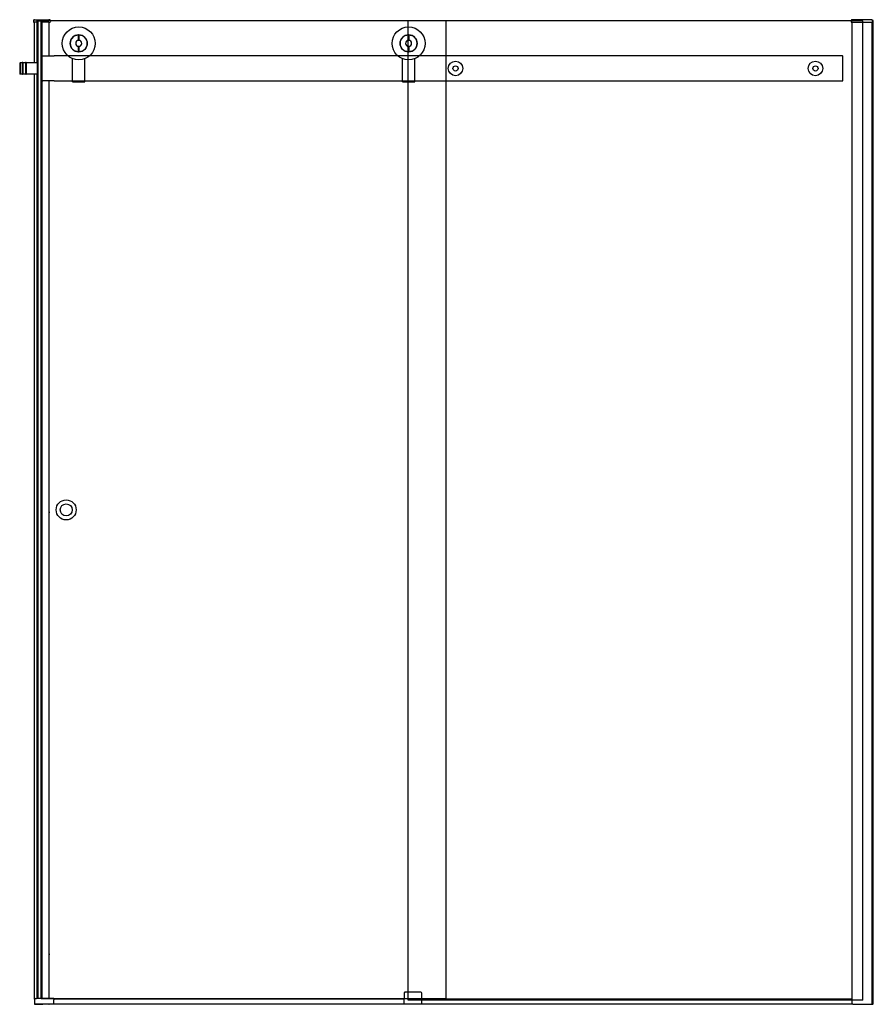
# Model space of a CAD drawing. Header units: millimetres. Extents: x 4307.67 to 4309.38, y 3659.16 to 3661.13.
import ezdxf

# ---------------------------------------------------------------- set-up
doc = ezdxf.new("R2010")
doc.units = ezdxf.units.MM
doc.layers.add('SANINDUSA', color=3, linetype='Continuous')

msp = doc.modelspace()

# ---------------------------------------------------------------- linework, layer by layer
at = {"layer": 'SANINDUSA'}
for p, q in [((4307.6977, 3661.1319), (4307.6976, 3661.1294)), ((4307.6997, 3661.1333), (4307.6992, 3661.1333)), ((4307.6997, 3661.1333), (4307.7281, 3661.1333)), ((4307.7297, 3661.1333), (4307.7281, 3661.1333)), ((4307.7312, 3661.1319), (4307.7313, 3661.1294)), ((4309.3335, 3661.1319), (4309.3334, 3661.1294)), ((4309.335, 3661.1333), (4309.3355, 3661.1333)), ((4309.3756, 3661.1333), (4309.3355, 3661.1333)), ((4309.3756, 3661.1333), (4309.3757, 3661.1319)), ((4309.3757, 3661.1319), (4309.3758, 3661.1294)), ((4307.6986, 3661.1283), (4307.6997, 3661.1283)), ((4307.6997, 3661.0473), (4307.6997, 3661.1283)), ((4307.7043, 3661.1283), (4307.6997, 3661.1283)), ((4307.7047, 3661.1313), (4307.7046, 3661.1293)), ((4307.7046, 3661.1286), (4307.7046, 3661.1293)), ((4307.7047, 3661.0473), (4307.7047, 3661.1315)), ((4307.7148, 3661.1318), (4307.7052, 3661.1318)), ((4307.7052, 3661.0473), (4307.7052, 3661.1318)), ((4307.707, 3659.1746), (4307.707, 3661.1308)), ((4307.707, 3661.1308), (4307.713, 3661.1308)), ((4307.713, 3659.1746), (4307.713, 3661.1308)), ((4307.713, 3659.1738), (4307.713, 3661.1308)), ((4308.523, 3661.1308), (4307.713, 3661.1308)), ((4307.7148, 3661.0473), (4307.7148, 3661.1318)), ((4307.7152, 3661.0605), (4307.7152, 3661.1316)), ((4307.7154, 3661.1293), (4307.7153, 3661.1313)), ((4307.7154, 3661.1293), (4307.7154, 3661.1286)), ((4307.7281, 3661.1283), (4307.7157, 3661.1283)), ((4307.7281, 3661.1283), (4307.7303, 3661.1283)), ((4307.7291, 3661.0608), (4307.7291, 3661.1283)), ((4308.4469, 3659.1708), (4308.4469, 3661.1308)), ((4309.3569, 3661.1308), (4308.4469, 3661.1308)), ((4308.523, 3659.1738), (4308.523, 3661.1308)), ((4309.3355, 3661.1283), (4309.3344, 3661.1283)), ((4309.3355, 3661.1283), (4309.3758, 3661.1283)), ((4309.3356, 3659.1628), (4309.3356, 3661.1283)), ((4309.3569, 3659.1708), (4309.3569, 3661.1308)), ((4309.3756, 3659.1733), (4309.3756, 3661.1283)), ((4309.3757, 3661.1318), (4309.3767, 3661.1318)), ((4309.3757, 3659.1628), (4309.3757, 3661.1283)), ((4309.3758, 3661.1294), (4309.3758, 3661.1283)), ((4309.3777, 3661.1318), (4309.3767, 3661.1318)), ((4309.3777, 3659.1628), (4309.3777, 3661.1318)), ((4307.7875, 3661.092), (4307.7875, 3661.103)), ((4307.7885, 3661.103), (4307.7885, 3661.092)), ((4308.4475, 3661.092), (4308.4475, 3661.103)), ((4308.4485, 3661.103), (4308.4485, 3661.092)), ((4307.7875, 3661.069), (4307.7875, 3661.08)), ((4307.7885, 3661.08), (4307.7885, 3661.069)), ((4308.4475, 3661.069), (4308.4475, 3661.08)), ((4308.4485, 3661.08), (4308.4485, 3661.069)), ((4307.715, 3661.0118), (4307.715, 3661.0598)), ((4307.716, 3661.0608), (4307.739, 3661.0608)), ((4309.3159, 3661.0608), (4307.739, 3661.0608)), ((4307.7755, 3661.011), (4307.7755, 3661.0555)), ((4307.8005, 3661.011), (4307.8005, 3661.0555)), ((4308.4355, 3661.011), (4308.4355, 3661.0555)), ((4308.4605, 3661.011), (4308.4605, 3661.0555)), ((4309.3169, 3661.0118), (4309.3169, 3661.0598)), ((4307.67, 3661.0463), (4307.671, 3661.0473)), ((4307.67, 3661.0463), (4307.67, 3661.0253)), ((4307.671, 3661.0473), (4307.671, 3661.0243)), ((4307.675, 3661.0473), (4307.671, 3661.0473)), ((4307.675, 3661.0473), (4307.675, 3661.0243)), ((4307.6765, 3661.0473), (4307.6765, 3661.0243)), ((4307.6815, 3661.0473), (4307.6765, 3661.0473)), ((4307.6815, 3661.0473), (4307.6815, 3661.0243)), ((4307.683, 3661.0473), (4307.683, 3661.0243)), ((4307.705, 3661.0473), (4307.683, 3661.0473)), ((4307.705, 3661.0473), (4307.705, 3661.0243)), ((4307.705, 3661.0473), (4307.705, 3661.0243)), ((4307.705, 3661.0473), (4307.707, 3661.0473)), ((4307.713, 3661.0473), (4307.713, 3661.0243)), ((4307.713, 3661.0473), (4307.715, 3661.0473)), ((4307.713, 3661.0398), (4307.713, 3661.0398)), ((4307.67, 3661.0253), (4307.671, 3661.0243)), ((4307.675, 3661.0243), (4307.671, 3661.0243)), ((4307.6815, 3661.0243), (4307.6765, 3661.0243)), ((4307.705, 3661.0243), (4307.683, 3661.0243)), ((4307.6997, 3659.1731), (4307.6997, 3661.0243)), ((4307.7047, 3659.1746), (4307.7047, 3661.0243)), ((4307.705, 3661.0243), (4307.707, 3661.0243)), ((4307.7052, 3659.1746), (4307.7052, 3661.0243)), ((4307.713, 3661.0318), (4307.713, 3661.0318)), ((4307.713, 3661.0243), (4307.715, 3661.0243)), ((4307.7148, 3659.1746), (4307.7148, 3661.0243)), ((4307.7152, 3659.1746), (4307.7152, 3661.0112)), ((4307.739, 3661.0108), (4307.716, 3661.0108)), ((4307.7291, 3659.1746), (4307.7291, 3661.0108)), ((4307.739, 3661.0108), (4309.3159, 3661.0108)), ((4307.7755, 3661.01), (4307.7755, 3661.011)), ((4307.7755, 3661.009), (4307.7755, 3661.01)), ((4307.7755, 3661.01), (4307.8005, 3661.01)), ((4307.7755, 3661.009), (4307.8005, 3661.009)), ((4307.8005, 3661.01), (4307.8005, 3661.011)), ((4307.8005, 3661.009), (4307.8005, 3661.01)), ((4308.4355, 3661.01), (4308.4355, 3661.011)), ((4308.4355, 3661.009), (4308.4355, 3661.01)), ((4308.4355, 3661.01), (4308.4605, 3661.01)), ((4308.4355, 3661.009), (4308.4605, 3661.009)), ((4308.4605, 3661.01), (4308.4605, 3661.011)), ((4308.4605, 3661.009), (4308.4605, 3661.01)), ((4307.7291, 3660.1484), (4307.7291, 3660.1482)), ((4307.7291, 3660.1482), (4307.7291, 3660.1482)), ((4307.7291, 3660.1482), (4307.7291, 3660.1465)), ((4307.7291, 3660.1465), (4307.7291, 3660.1465)), ((4307.7291, 3660.1465), (4307.7291, 3660.1462)), ((4307.7291, 3659.2639), (4307.7291, 3659.2637)), ((4307.7291, 3659.2637), (4307.7291, 3659.2637)), ((4307.7291, 3659.2637), (4307.7291, 3659.262)), ((4307.7291, 3659.262), (4307.7291, 3659.262)), ((4307.7291, 3659.262), (4307.7291, 3659.2617)), ((4308.439, 3659.1854), (4308.4386, 3659.1628)), ((4308.4405, 3659.1868), (4308.441, 3659.1868)), ((4308.4722, 3659.1868), (4308.441, 3659.1868)), ((4308.4722, 3659.1868), (4308.4727, 3659.1868)), ((4308.4746, 3659.1628), (4308.4742, 3659.1854)), ((4307.6994, 3659.1718), (4307.6994, 3659.1628)), ((4307.7039, 3659.1628), (4307.6994, 3659.1628)), ((4307.6997, 3659.1628), (4307.7007, 3659.1628)), ((4307.6997, 3659.1628), (4307.6997, 3659.1628)), ((4307.7009, 3659.1628), (4307.7007, 3659.1628)), ((4307.7009, 3659.1628), (4307.7009, 3659.1628)), ((4307.7014, 3659.1628), (4307.7009, 3659.1628)), ((4307.7014, 3659.1628), (4307.7024, 3659.1628)), ((4307.7022, 3659.1746), (4307.7039, 3659.1746)), ((4307.7024, 3659.1628), (4307.7033, 3659.1628)), ((4307.7033, 3659.1628), (4307.7042, 3659.1628)), ((4307.7033, 3659.1628), (4307.7033, 3659.1628)), ((4307.7374, 3659.1746), (4307.7039, 3659.1746)), ((4307.7374, 3659.1628), (4307.7039, 3659.1628)), ((4307.7047, 3659.1628), (4307.7042, 3659.1628)), ((4307.7047, 3659.1628), (4307.7152, 3659.1628)), ((4308.523, 3659.1738), (4307.713, 3659.1738)), ((4307.7152, 3659.1628), (4307.7162, 3659.1628)), ((4307.7152, 3659.1628), (4307.7152, 3659.1628)), ((4307.7281, 3659.1628), (4307.7162, 3659.1628)), ((4307.7281, 3659.1628), (4307.7291, 3659.1628)), ((4307.7291, 3659.1628), (4307.7291, 3659.1628)), ((4307.7384, 3659.1628), (4307.7374, 3659.1628)), ((4307.7384, 3659.1736), (4307.7384, 3659.1718)), ((4308.4388, 3659.1728), (4307.7384, 3659.1728)), ((4307.7384, 3659.1628), (4307.7384, 3659.1718)), ((4308.4386, 3659.1628), (4307.7384, 3659.1628)), ((4308.4406, 3659.1628), (4308.4386, 3659.1628)), ((4308.4726, 3659.1628), (4308.4406, 3659.1628)), ((4309.3569, 3659.1708), (4308.4469, 3659.1708)), ((4308.4746, 3659.1628), (4308.4726, 3659.1628)), ((4309.3356, 3659.1728), (4308.4744, 3659.1728)), ((4309.3356, 3659.1628), (4308.4746, 3659.1628)), ((4309.3366, 3659.1628), (4309.3356, 3659.1628)), ((4309.3366, 3659.1628), (4309.3744, 3659.1628)), ((4309.3756, 3659.1628), (4309.3744, 3659.1628)), ((4309.3756, 3659.1733), (4309.3756, 3659.1628)), ((4309.3756, 3659.1733), (4309.3756, 3659.1733)), ((4309.3757, 3659.1628), (4309.3756, 3659.1628)), ((4309.3757, 3659.1628), (4309.3767, 3659.1628)), ((4309.3777, 3659.1628), (4309.3767, 3659.1628))]:
    msp.add_line(p, q, dxfattribs=at)
for centre, radius in [((4307.788, 3661.086), 0.033), ((4308.448, 3661.086), 0.033), ((4307.788, 3661.086), 0.017), ((4308.448, 3661.086), 0.017), ((4308.5419, 3661.0358), 0.0145), ((4308.5419, 3661.0358), 0.00525), ((4309.2619, 3661.0358), 0.0145), ((4309.2619, 3661.0358), 0.00525), ((4307.763, 3660.1523), 0.02), ((4307.763, 3660.1523), 0.012)]:
    msp.add_circle(centre, radius, dxfattribs=at)
for centre, radius, start, end in [((4307.6992, 3661.1318), 0.0015, 90, 178), ((4307.7297, 3661.1318), 0.0015, 2, 90), ((4309.335, 3661.1318), 0.0015, 90, 178), ((4307.6986, 3661.1293), 0.001, 178, 270), ((4307.7043, 3661.1286), 0.0003, 270, 358), ((4307.7052, 3661.1313), 0.0005, 137.3632, 178), ((4307.7052, 3661.1313), 0.0005, 90.0173, 137.3458), ((4307.7148, 3661.1313), 0.0005, 42.6393, 90.038), ((4307.7148, 3661.1313), 0.0005, 2, 42.6368), ((4307.7157, 3661.1286), 0.0003, 182, 270), ((4307.7303, 3661.1293), 0.001, 270, 2), ((4309.3344, 3661.1293), 0.001, 178, 270), ((4307.788, 3661.086), 0.017, 91.6854, 268.3146), ((4307.788, 3661.086), 0.017, 271.6854, 88.3146), ((4308.448, 3661.086), 0.017, 91.6854, 268.3146), ((4308.448, 3661.086), 0.017, 271.6854, 88.3146), ((4307.788, 3661.086), 0.006, 94.7802, 265.2198), ((4307.788, 3661.086), 0.006, 85.2198, 94.7802), ((4307.788, 3661.086), 0.006, 265.2198, 274.7802), ((4307.788, 3661.086), 0.006, 274.7802, 85.2198), ((4308.448, 3661.086), 0.006, 94.7802, 265.2198), ((4308.448, 3661.086), 0.006, 85.2198, 94.7802), ((4308.448, 3661.086), 0.006, 265.2198, 274.7802), ((4308.448, 3661.086), 0.006, 274.7802, 85.2198), ((4307.716, 3661.0598), 0.001, 90, 180), ((4309.3159, 3661.0598), 0.001, 0, 90), ((4307.6757, 3661.0471), 0.00075, 0, 180), ((4307.6822, 3661.0471), 0.00075, 0, 180), ((4307.6757, 3661.0246), 0.00075, 180, 0), ((4307.6822, 3661.0246), 0.00075, 180, 0), ((4307.716, 3661.0118), 0.001, 180, 270), ((4309.3159, 3661.0118), 0.001, 270, 0), ((4308.4405, 3659.1853), 0.0015, 90, 179), ((4308.4727, 3659.1853), 0.0015, 1, 90), ((4307.7022, 3659.1718), 0.0028, 90, 180), ((4307.7374, 3659.1736), 0.001, 0, 90)]:
    msp.add_arc(centre, radius, start, end, dxfattribs=at)
for centre in [(4307.7289, 3660.1473), (4307.7289, 3659.2628)]:
    msp.add_ellipse(centre, major_axis=(0, 0.00239), ratio=0.139173, start_param=3.623347, end_param=5.801431, dxfattribs=at)

doc.saveas('drawing.dxf')
